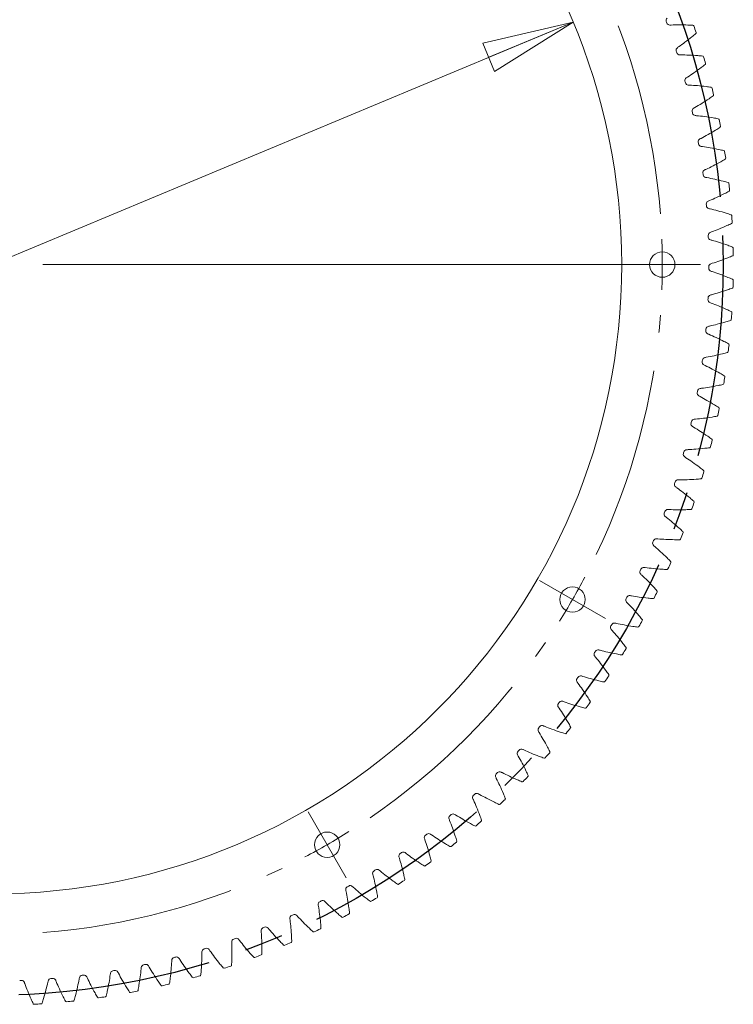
# Model space of a CAD drawing. Header units: millimetres. Extents: x 5 to 292, y 5 to 205.
# Tile 6 of 9: x 168 to 215, y 86 to 150. Entities that reach past the tile are written whole.
import ezdxf

# ---------------------------------------------------------------- set-up
doc = ezdxf.new("R2010")
doc.units = ezdxf.units.MM
doc.linetypes.add('CENTERX2', pattern=[20.32, 12.7, -2.54, 2.54, -2.54])
doc.styles.add('SLDTEXTSTYLE0', font='TXT', dxfattribs={"width": 0.75})
doc.dimstyles.new('SLDDIMSTYLE0', dxfattribs={"dimtxt": 3.5, "dimasz": 6, "dimexe": 0, "dimexo": 0.0625, "dimgap": 0.875, "dimtad": 1, "dimlfac": 1.5, "dimrnd": 1e-09, "dimzin": 12, "dimdsep": 46, "dimtxsty": 'SLDTEXTSTYLE0', "dimblk1": 'CLOSED', "dimblk2": 'CLOSED', "dimsah": 1, "dimcen": 0, "dimadec": 0, "dimazin": 3, "dimtol": 1, "dimtp": 0.05, "dimtm": 0.05, "dimtfac": 1, "dimtmove": 0, "dimatfit": 3, "dimldrblk": 'CLOSED', "dimfxl": 1, "dimfrac": 2, "dimtolj": 1, "dimarcsym": 0})

# ---------------------------------------------------------------- blocks, each defined once
blk = doc.blocks.new('_CLOSED')
at = {"color": 0, "linetype": 'ByBlock', "lineweight": -2}
for p, q in [((-1, 0.166667), (0, 0)), ((-1, 0.166667), (-1, -0.166667)), ((0, 0), (-1, -0.166667)), ((0, 0), (-1, 0))]:
    blk.add_line(p, q, dxfattribs=at)
blk = doc.blocks.new('_D')
at = {"color": 7, "linetype": 'Continuous', "lineweight": 0}
blk.add_line((128.481, 118.438), (204.761, 150.298), dxfattribs=at)
at = {"color": 7, "linetype": 'Continuous', "lineweight": 0, "xscale": 6, "yscale": 6}
for p, rotation in [((204.761, 150.298, -0.6), 22.6691363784), ((128.481, 118.438, -0.6), 202.6691363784)]:
    blk.add_blockref('_CLOSED', p, dxfattribs=dict(at, rotation=rotation))
at = {"color": 7, "linetype": 'Continuous', "lineweight": 0, "char_height": 3.5, "attachment_point": 1, "rotation": 22.66914, "style": 'SLDTEXTSTYLE0'}
for s, insert in [('±0,05', (144.399, 130.015, -0.6)), ('124', (133.405, 125.423, -0.6)), ('%%c', (128.554, 123.339, -0.6))]:
    blk.add_mtext(s, dxfattribs=dict(at, insert=insert))
blk = doc.blocks.new('SW_CENTERMARKSYMBOL_0')
at = {"color": 0, "linetype": 'Continuous', "lineweight": 0}
for p, q in [((-18.667, -38.105), (23.667, -38.105)), ((20.333, -38.105), (19.5, -38.105)), ((22, -38.105), (20.333, -38.105)), ((22, -38.105), (23.667, -38.105)), ((23.667, -38.105), (24.5, -38.105)), ((14.662, -59.272), (13.94, -58.855)), ((16.105, -60.105), (14.662, -59.272)), ((16.105, -60.105), (17.548, -60.938)), ((17.548, -60.938), (18.27, -61.355)), ((-0.833, -74.767), (-1.25, -74.045)), ((0, -76.21), (-0.833, -74.767)), ((0, -76.21), (0.833, -77.654)), ((0.833, -77.654), (1.25, -78.375))]:
    blk.add_line(p, q, dxfattribs=at)
at = {"color": 0, "linetype": 'CENTERX2', "lineweight": 0}
for start, end in [(4.34059, 25.65941), (334.34059, 355.65941), (304.34059, 325.65941), (274.34059, 295.65941)]:
    blk.add_arc((-22, -38.105), 44, start, end, dxfattribs=at)
at = {"color": 0, "linetype": 'Continuous', "lineweight": 0}
for start, end in [(0, 2.17029), (357.82971, 0), (330, 332.17029), (327.82971, 330), (300, 302.17029), (297.82971, 300)]:
    blk.add_arc((-22, -38.105), 44, start, end, dxfattribs=at)

msp = doc.modelspace()

# ---------------------------------------------------------------- linework, layer by layer
at = {"color": 7, "linetype": 'CENTERX2'}
msp.add_circle((166.6208, 134.3681), 48, dxfattribs=at)
at = {"color": 7, "linetype": 'Continuous', "lineweight": 15}
for centre, radius in [((166.6208, 134.3681), 41.3333), ((210.6208, 134.3681), 0.8333), ((204.7259, 112.3681), 0.8333), ((188.6208, 96.263), 0.8333)]:
    msp.add_circle(centre, radius, dxfattribs=at)
for centre, radius, start, end in [((211.0716, 150.4052), 0.2, 127.189071, 199.838558), ((166.6208, 134.3681), 47.0553, 19.703542, 19.838558), ((211.1093, 150.3004), 0.2, 199.703542, 272.353029), ((212.631, 150.0213), 0.0667, 18.788902, 86.928448), ((166.6208, 134.3681), 48.6667, 18.253197, 18.788902), ((212.7753, 149.5905), 0.0667, 310.113652, 18.253197), ((211.7288, 148.4511), 0.2, 124.689071, 197.338558), ((166.6208, 134.3681), 47.0553, 17.203542, 17.338558), ((211.7619, 148.3447), 0.2, 197.203542, 269.853029), ((213.2699, 147.9995), 0.0667, 16.288902, 84.428448), ((166.6208, 134.3681), 48.6667, 15.753197, 16.288902), ((213.3954, 147.5628), 0.0667, 307.613652, 15.753197), ((212.3002, 146.4701), 0.2, 122.189071, 194.838558), ((166.6208, 134.3681), 47.0553, 14.703542, 14.838558), ((212.3286, 146.3624), 0.2, 194.703542, 267.353029), ((213.8201, 145.9517), 0.0667, 13.788902, 81.928448), ((166.6208, 134.3681), 48.6667, 13.253197, 13.788902), ((213.9264, 145.5099), 0.0667, 305.113652, 13.253197), ((212.7846, 144.466), 0.2, 119.689071, 192.338558), ((166.6208, 134.3681), 47.0553, 12.203542, 12.338558), ((212.8083, 144.3572), 0.2, 192.203542, 264.853029), ((214.2805, 143.8819), 0.0667, 11.288902, 79.428448), ((166.6208, 134.3681), 48.6667, 10.753197, 11.288902), ((214.3674, 143.4359), 0.0667, 302.613652, 10.753197), ((213.1811, 142.4428), 0.2, 117.189071, 189.838558), ((166.6208, 134.3681), 47.0553, 9.703542, 9.838558), ((213.2, 142.333), 0.2, 189.703542, 262.353029), ((214.6501, 141.794), 0.0667, 8.788902, 76.928448), ((166.6208, 134.3681), 48.6667, 8.253197, 8.788902), ((214.7174, 141.3446), 0.0667, 300.113652, 8.253197), ((213.489, 140.4042), 0.2, 114.689071, 187.338558), ((166.6208, 134.3681), 47.0553, 7.203542, 7.338558), ((213.5031, 140.2937), 0.2, 187.203542, 259.853029), ((214.9283, 139.6919), 0.0667, 6.288902, 74.428448), ((166.6208, 134.3681), 48.6667, 5.753197, 6.288902), ((214.976, 139.24), 0.0667, 297.613652, 5.753197), ((213.7077, 138.3541), 0.2, 112.189071, 184.838558), ((166.6208, 134.3681), 47.0553, 4.703542, 4.838558), ((213.717, 138.2431), 0.2, 184.703542, 257.353029), ((215.1145, 137.5797), 0.0667, 3.788902, 71.928448), ((215.1425, 137.1261), 0.0667, 295.113652, 3.253197), ((166.6208, 134.3681), 48.6667, 3.253197, 3.788902), ((213.8367, 136.2964), 0.2, 109.689071, 182.338558), ((166.6208, 134.3681), 47.0553, 2.203542, 2.338558), ((213.8412, 136.1851), 0.2, 182.203542, 254.853029), ((215.2085, 135.4613), 0.0667, 1.288902, 69.428448), ((166.6208, 134.3681), 48.6667, 0.753197, 1.288902), ((215.2166, 135.007), 0.0667, 292.613652, 0.753197), ((166.6208, 134.3681), 47.0553, 359.703542, 359.838558), ((213.8755, 134.1236), 0.2, 179.703542, 252.353029), ((213.8759, 134.235), 0.2, 107.189071, 179.838558), ((215.2099, 133.3409), 0.0667, 358.788902, 66.928448), ((166.6208, 134.3681), 48.6667, 358.253197, 358.788902), ((215.1982, 132.8867), 0.0667, 290.113652, 358.253197), ((213.8198, 132.0627), 0.2, 177.203542, 249.853029), ((166.6208, 134.3681), 47.0553, 357.203542, 357.338558), ((213.8251, 132.1739), 0.2, 104.689071, 177.338558), ((215.0873, 130.7692), 0.0667, 287.613652, 355.753197), ((215.1189, 131.2225), 0.0667, 356.288902, 64.428448), ((166.6208, 134.3681), 48.6667, 355.753197, 356.288902), ((213.6743, 130.0061), 0.2, 174.703542, 247.353029), ((166.6208, 134.3681), 47.0553, 354.703542, 354.838558), ((213.6845, 130.1169), 0.2, 102.189071, 174.838558), ((166.6208, 134.3681), 48.6667, 353.253197, 353.788902), ((214.9355, 129.11), 0.0667, 353.788902, 61.928448), ((166.6208, 134.3681), 47.0553, 352.203542, 352.338558), ((213.4543, 128.0681), 0.2, 99.689071, 172.338558), ((214.8842, 128.6585), 0.0667, 285.113652, 353.253197), ((213.4393, 127.9578), 0.2, 172.203542, 244.853029), ((166.6208, 134.3681), 48.6667, 350.753197, 351.288902), ((214.6601, 127.0076), 0.0667, 351.288902, 59.428448), ((213.1349, 126.0312), 0.2, 97.189071, 169.838558), ((214.5892, 126.5587), 0.0667, 282.613652, 350.753197), ((213.1151, 125.9217), 0.2, 169.703542, 242.353029), ((166.6208, 134.3681), 47.0553, 349.703542, 349.838558), ((166.6208, 134.3681), 48.6667, 348.253197, 348.788902), ((214.2934, 124.9191), 0.0667, 348.788902, 56.928448), ((212.727, 124.0103), 0.2, 94.689071, 167.338558), ((214.2029, 124.4738), 0.0667, 280.113652, 348.253197), ((212.7024, 123.9016), 0.2, 167.203542, 239.853029), ((166.6208, 134.3681), 47.0553, 347.203542, 347.338558), ((213.8358, 122.8487), 0.0667, 346.288902, 54.428448), ((213.7261, 122.4077), 0.0667, 277.613652, 345.753197), ((166.6208, 134.3681), 48.6667, 345.753197, 346.288902), ((212.202, 121.9016), 0.2, 164.703542, 237.353029), ((166.6208, 134.3681), 47.0553, 344.703542, 344.838558), ((212.2313, 122.009), 0.2, 92.189071, 164.838558), ((213.1595, 120.3644), 0.0667, 275.113652, 343.253197), ((166.6208, 134.3681), 48.6667, 343.253197, 343.788902), ((213.2884, 120.8001), 0.0667, 343.788902, 51.928448), ((211.6149, 119.9252), 0.2, 162.203542, 234.853029), ((166.6208, 134.3681), 47.0553, 342.203542, 342.338558), ((211.6488, 120.0313), 0.2, 89.689071, 162.338558), ((166.6208, 134.3681), 48.6667, 340.753197, 341.288902), ((212.6522, 118.7774), 0.0667, 341.288902, 49.428448), ((210.942, 117.9763), 0.2, 159.703542, 232.353029), ((166.6208, 134.3681), 47.0553, 339.703542, 339.838558), ((210.9805, 118.0808), 0.2, 87.189071, 159.838558), ((212.5044, 118.3477), 0.0667, 272.613652, 340.753197), ((166.6208, 134.3681), 48.6667, 338.253197, 338.788902), ((211.9283, 116.7844), 0.0667, 338.788902, 46.928448), ((210.1849, 116.0587), 0.2, 157.203542, 229.853029), ((166.6208, 134.3681), 47.0553, 337.203542, 337.338558), ((210.2279, 116.1614), 0.2, 84.689071, 157.338558), ((211.7619, 116.3616), 0.0667, 270.113652, 338.253197), ((209.3922, 114.2766), 0.2, 82.189071, 154.838558), ((166.6208, 134.3681), 48.6667, 335.753197, 336.288902), ((211.1182, 114.8249), 0.0667, 336.288902, 44.428448), ((209.3447, 114.1758), 0.2, 154.703542, 227.353029), ((166.6208, 134.3681), 47.0553, 334.703542, 334.838558), ((210.9335, 114.4097), 0.0667, 267.613652, 335.753197), ((208.4751, 112.43), 0.2, 79.689071, 152.338558), ((166.6208, 134.3681), 48.6667, 333.253197, 333.788902), ((210.2234, 112.9025), 0.0667, 333.788902, 41.928448), ((208.4233, 112.3315), 0.2, 152.203542, 224.853029), ((166.6208, 134.3681), 47.0553, 332.203542, 332.338558), ((210.0208, 112.4958), 0.0667, 265.113652, 333.253197), ((207.4223, 110.529), 0.2, 149.703542, 222.353029), ((166.6208, 134.3681), 47.0553, 329.703542, 329.838558), ((207.4784, 110.6253), 0.2, 77.189071, 149.838558), ((166.6208, 134.3681), 48.6667, 330.753197, 331.288902), ((209.2456, 111.021), 0.0667, 331.288902, 39.428448), ((209.0254, 110.6235), 0.0667, 262.613652, 330.753197), ((206.3436, 108.772), 0.2, 147.203542, 219.853029), ((166.6208, 134.3681), 47.0553, 327.203542, 327.338558), ((206.4038, 108.8657), 0.2, 74.689071, 147.338558), ((207.9493, 108.7965), 0.0667, 260.113652, 328.253197), ((166.6208, 134.3681), 48.6667, 328.253197, 328.788902), ((208.1866, 109.184), 0.0667, 328.788902, 36.928448), ((207.0485, 107.3949), 0.0667, 326.288902, 34.428448), ((205.1893, 107.0637), 0.2, 144.703542, 217.353029), ((166.6208, 134.3681), 47.0553, 324.703542, 324.838558), ((205.2535, 107.1546), 0.2, 72.189071, 144.838558), ((206.7946, 107.0181), 0.0667, 257.613652, 325.753197), ((166.6208, 134.3681), 48.6667, 325.753197, 326.288902), ((203.9616, 105.4073), 0.2, 142.203542, 214.853029), ((166.6208, 134.3681), 47.0553, 322.203542, 322.338558), ((204.0297, 105.4954), 0.2, 69.689071, 142.338558), ((166.6208, 134.3681), 48.6667, 323.253197, 323.788902), ((205.8335, 105.6571), 0.0667, 323.788902, 31.928448), ((205.5633, 105.2917), 0.0667, 255.113652, 323.253197), ((202.6628, 103.8061), 0.2, 139.703542, 212.353029), ((166.6208, 134.3681), 47.0553, 319.703542, 319.838558), ((202.7347, 103.8911), 0.2, 67.189071, 139.838558), ((204.258, 103.6208), 0.0667, 252.613652, 320.753197), ((166.6208, 134.3681), 48.6667, 320.753197, 321.288902), ((204.5438, 103.974), 0.0667, 321.288902, 29.428448), ((201.2954, 102.2631), 0.2, 137.203542, 209.853029), ((166.6208, 134.3681), 47.0553, 317.203542, 317.338558), ((201.371, 102.3449), 0.2, 64.689071, 137.338558), ((166.6208, 134.3681), 48.6667, 318.253197, 318.788902), ((203.1819, 102.3488), 0.0667, 318.788902, 26.928448), ((202.881, 102.0083), 0.0667, 250.113652, 318.253197), ((199.862, 100.7811), 0.2, 134.703542, 207.353029), ((166.6208, 134.3681), 47.0553, 314.703542, 314.838558), ((199.9411, 100.8596), 0.2, 62.189071, 134.838558), ((201.4349, 100.4575), 0.0667, 247.613652, 315.753197), ((166.6208, 134.3681), 48.6667, 315.753197, 316.288902), ((201.7505, 100.7845), 0.0667, 316.288902, 24.428448), ((198.4477, 99.438), 0.2, 59.689071, 132.338558), ((198.3653, 99.3631), 0.2, 132.203542, 204.853029), ((166.6208, 134.3681), 47.0553, 312.203542, 312.338558), ((166.6208, 134.3681), 48.6667, 313.253197, 313.788902), ((200.2521, 99.2841), 0.0667, 313.788902, 21.928448), ((199.9226, 98.9712), 0.0667, 245.113652, 313.253197), ((196.8082, 98.0118), 0.2, 129.703542, 202.353029), ((166.6208, 134.3681), 47.0553, 309.703542, 309.838558), ((196.8938, 98.083), 0.2, 57.189071, 129.838558), ((166.6208, 134.3681), 48.6667, 310.753197, 311.288902), ((198.6898, 97.8505), 0.0667, 311.288902, 19.428448), ((198.3469, 97.5523), 0.0667, 242.613652, 310.753197), ((195.1936, 96.7296), 0.2, 127.203542, 199.853029), ((166.6208, 134.3681), 47.0553, 307.203542, 307.338558), ((195.2822, 96.7971), 0.2, 54.689071, 127.338558), ((166.6208, 134.3681), 48.6667, 308.253197, 308.788902), ((197.0664, 96.4864), 0.0667, 308.788902, 16.928448), ((166.6208, 134.3681), 47.0553, 304.703542, 304.838558), ((193.6161, 95.5826), 0.2, 52.189071, 124.838558), ((196.7109, 96.2034), 0.0667, 240.113652, 308.253197), ((193.5247, 95.5191), 0.2, 124.703542, 197.353029), ((166.6208, 134.3681), 48.6667, 305.753197, 306.288902), ((195.385, 95.1945), 0.0667, 306.288902, 14.428448), ((191.8045, 94.3826), 0.2, 122.203542, 194.853029), ((166.6208, 134.3681), 47.0553, 302.203542, 302.338558), ((191.8986, 94.442), 0.2, 49.689071, 122.338558), ((195.0175, 94.9272), 0.0667, 237.613652, 305.753197), ((166.6208, 134.3681), 48.6667, 303.253197, 303.788902), ((193.6489, 93.9771), 0.0667, 303.788902, 11.928448), ((190.0364, 93.3221), 0.2, 119.703542, 192.353029), ((166.6208, 134.3681), 47.0553, 299.703542, 299.838558), ((190.133, 93.3774), 0.2, 47.189071, 119.838558), ((193.2701, 93.7261), 0.0667, 235.113652, 303.253197), ((188.2237, 92.3398), 0.2, 117.203542, 189.853029), ((166.6208, 134.3681), 47.0553, 297.203542, 297.338558), ((188.3227, 92.3908), 0.2, 44.689071, 117.338558), ((191.4719, 92.6024), 0.0667, 232.613652, 300.753197), ((166.6208, 134.3681), 48.6667, 300.753197, 301.288902), ((191.8614, 92.8366), 0.0667, 301.288902, 9.428448), ((186.3699, 91.4375), 0.2, 114.703542, 187.353029), ((166.6208, 134.3681), 47.0553, 294.703542, 294.838558), ((186.471, 91.4842), 0.2, 42.189071, 114.838558), ((189.6265, 91.5581), 0.0667, 230.113652, 298.253197), ((166.6208, 134.3681), 48.6667, 298.253197, 298.788902), ((190.0257, 91.7751), 0.0667, 298.788902, 6.928448), ((184.4785, 90.6169), 0.2, 112.203542, 184.853029), ((166.6208, 134.3681), 47.0553, 292.203542, 292.338558), ((184.5815, 90.6591), 0.2, 39.689071, 112.338558), ((187.7373, 90.5954), 0.0667, 227.613652, 295.753197), ((166.6208, 134.3681), 48.6667, 295.753197, 296.288902), ((188.1456, 90.7947), 0.0667, 296.288902, 4.428448), ((182.5531, 89.8796), 0.2, 109.703542, 182.353029), ((166.6208, 134.3681), 47.0553, 289.703542, 289.838558), ((182.6579, 89.9173), 0.2, 37.189071, 109.838558), ((186.2245, 89.8973), 0.0667, 293.788902, 1.928448), ((180.5973, 89.227), 0.2, 107.203542, 179.853029), ((166.6208, 134.3681), 47.0553, 287.203542, 287.338558), ((180.7037, 89.2601), 0.2, 34.689071, 107.338558), ((185.8078, 89.716), 0.0667, 225.113652, 293.253197), ((166.6208, 134.3681), 48.6667, 293.253197, 293.788902), ((178.615, 88.6603), 0.2, 104.703542, 177.353029), ((166.6208, 134.3681), 47.0553, 284.703542, 284.838558), ((178.7227, 88.6887), 0.2, 32.189071, 104.838558), ((183.8419, 88.9215), 0.0667, 222.613652, 290.753197), ((166.6208, 134.3681), 48.6667, 290.753197, 291.288902), ((184.266, 89.0845), 0.0667, 291.288902, 359.428448), ((174.5857, 87.7889), 0.2, 99.703542, 172.353029), ((166.6208, 134.3681), 47.0553, 279.703542, 279.838558), ((174.6954, 87.8078), 0.2, 27.189071, 99.838558), ((176.6098, 88.1806), 0.2, 102.203542, 174.853029), ((166.6208, 134.3681), 47.0553, 282.203542, 282.338558), ((176.7187, 88.2043), 0.2, 29.689071, 102.338558), ((181.8431, 88.2136), 0.0667, 220.113652, 288.253197), ((166.6208, 134.3681), 48.6667, 288.253197, 288.788902), ((182.274, 88.358), 0.0667, 288.788902, 356.928448), ((166.6208, 134.3681), 47.0553, 272.203542, 272.338558), ((168.549, 87.1522), 0.2, 19.689071, 92.338558), ((170.4957, 87.272), 0.2, 94.703542, 167.353029), ((166.6208, 134.3681), 47.0553, 274.703542, 274.838558), ((170.6067, 87.2812), 0.2, 22.189071, 94.838558), ((172.5463, 87.4858), 0.2, 97.203542, 169.853029), ((166.6208, 134.3681), 47.0553, 277.203542, 277.338558), ((172.6568, 87.4999), 0.2, 24.689071, 97.338558), ((179.8154, 87.5936), 0.0667, 217.613652, 285.753197), ((166.6208, 134.3681), 48.6667, 285.753197, 286.288902), ((180.2521, 87.719), 0.0667, 286.288902, 354.428448), ((176.1345, 86.7084), 0.0667, 281.288902, 349.428448), ((177.7625, 87.0625), 0.0667, 215.113652, 283.253197), ((166.6208, 134.3681), 48.6667, 283.253197, 283.788902), ((178.2044, 87.1688), 0.0667, 283.788902, 351.928448), ((171.9445, 86.0606), 0.0667, 276.288902, 344.428448), ((173.5972, 86.2715), 0.0667, 210.113652, 278.253197), ((166.6208, 134.3681), 48.6667, 278.253197, 278.788902), ((174.0466, 86.3388), 0.0667, 278.788902, 346.928448), ((175.6885, 86.6216), 0.0667, 212.613652, 280.753197), ((166.6208, 134.3681), 48.6667, 280.753197, 281.288902), ((169.3787, 85.8465), 0.0667, 205.113652, 273.253197), ((166.6208, 134.3681), 48.6667, 273.253197, 273.788902), ((169.8323, 85.8744), 0.0667, 273.788902, 341.928448), ((171.4926, 86.0129), 0.0667, 207.613652, 275.753197), ((166.6208, 134.3681), 48.6667, 275.753197, 276.288902)]:
    msp.add_arc(centre, radius, start, end, dxfattribs=at)
for points, knots in [([(212.6345, 150.0879), (212.5241, 150.0938), (212.2214, 150.1073), (211.7443, 150.116), (211.3491, 150.1095), (211.1463, 150.1018), (211.1175, 150.1006)], [0.4387006, 0.4387006, 0.4387006, 0.4387006, 0.51016563, 0.63442461, 0.7468494, 0.76548942, 0.76548942, 0.76548942, 0.76548942]), ([(211.615, 148.6155), (211.6387, 148.6319), (211.8052, 148.7479), (212.1246, 148.9808), (212.5001, 149.2751), (212.7336, 149.4682), (212.8183, 149.5395)], [0.46065568, 0.46065568, 0.46065568, 0.46065568, 0.47929569, 0.59172049, 0.71597947, 0.78744449, 0.78744449, 0.78744449, 0.78744449]), ([(213.2764, 148.0659), (213.1663, 148.0766), (212.8645, 148.1033), (212.3883, 148.1328), (211.9931, 148.1435), (211.7902, 148.1446), (211.7614, 148.1447)], [0.4387006, 0.4387006, 0.4387006, 0.4387006, 0.51016563, 0.63442461, 0.7468494, 0.76548942, 0.76548942, 0.76548942, 0.76548942]), ([(212.1937, 146.6393), (212.2181, 146.6547), (212.3894, 146.7633), (212.7187, 146.982), (213.1067, 147.2597), (213.3484, 147.4424), (213.436, 147.51)], [0.46065568, 0.46065568, 0.46065568, 0.46065568, 0.47929569, 0.59172049, 0.71597947, 0.78744449, 0.78744449, 0.78744449, 0.78744449]), ([(213.8295, 146.0177), (213.72, 146.0333), (213.4196, 146.0731), (212.9451, 146.1233), (212.5508, 146.1513), (212.3482, 146.1613), (212.3194, 146.1626)], [0.4387006, 0.4387006, 0.4387006, 0.4387006, 0.51016563, 0.63442461, 0.7468494, 0.76548942, 0.76548942, 0.76548942, 0.76548942]), ([(212.6855, 144.6398), (212.7106, 144.6541), (212.8866, 144.7551), (213.2251, 144.9593), (213.6248, 145.2197), (213.8742, 145.3918), (213.9647, 145.4554)], [0.46065568, 0.46065568, 0.46065568, 0.46065568, 0.47929569, 0.59172049, 0.71597947, 0.78744449, 0.78744449, 0.78744449, 0.78744449]), ([(214.2927, 143.9474), (214.184, 143.9677), (213.8856, 144.0206), (213.4138, 144.0915), (213.0211, 144.1366), (212.8191, 144.1554), (212.7903, 144.158)], [0.4387006, 0.4387006, 0.4387006, 0.4387006, 0.51016563, 0.63442461, 0.7468494, 0.76548942, 0.76548942, 0.76548942, 0.76548942]), ([(213.0897, 142.6207), (213.1154, 142.6339), (213.2956, 142.7271), (213.6427, 142.9163), (214.0534, 143.1591), (214.3101, 143.3201), (214.4033, 143.3797)], [0.46065568, 0.46065568, 0.46065568, 0.46065568, 0.47929569, 0.59172049, 0.71597947, 0.78744449, 0.78744449, 0.78744449, 0.78744449]), ([(214.6652, 141.8589), (214.5574, 141.8839), (214.2617, 141.9497), (213.7934, 142.0412), (213.403, 142.1034), (213.202, 142.131), (213.1734, 142.1348)], [0.4387006, 0.4387006, 0.4387006, 0.4387006, 0.51016563, 0.63442461, 0.7468494, 0.76548942, 0.76548942, 0.76548942, 0.76548942]), ([(213.4055, 140.5859), (213.4317, 140.5979), (213.6158, 140.6833), (213.9708, 140.8571), (214.3917, 141.0818), (214.6552, 141.2314), (214.7509, 141.2869)], [0.46065568, 0.46065568, 0.46065568, 0.46065568, 0.47929569, 0.59172049, 0.71597947, 0.78744449, 0.78744449, 0.78744449, 0.78744449]), ([(214.9462, 139.7561), (214.8396, 139.7858), (214.547, 139.8645), (214.0832, 139.9762), (213.6959, 140.0554), (213.4963, 140.0918), (213.4679, 140.0968)], [0.4387006, 0.4387006, 0.4387006, 0.4387006, 0.51016563, 0.63442461, 0.7468494, 0.76548942, 0.76548942, 0.76548942, 0.76548942]), ([(213.6322, 138.5392), (213.6589, 138.5501), (213.8465, 138.6274), (214.2088, 138.7856), (214.6391, 138.9917), (214.9088, 139.1296), (215.0069, 139.1809)], [0.46065568, 0.46065568, 0.46065568, 0.46065568, 0.47929569, 0.59172049, 0.71597947, 0.78744449, 0.78744449, 0.78744449, 0.78744449]), ([(215.1352, 137.643), (215.0301, 137.6774), (214.7412, 137.7687), (214.2826, 137.9006), (213.8992, 137.9966), (213.7013, 138.0416), (213.6732, 138.0479)], [0.4387006, 0.4387006, 0.4387006, 0.4387006, 0.51016563, 0.63442461, 0.7468494, 0.76548942, 0.76548942, 0.76548942, 0.76548942]), ([(213.7694, 136.4847), (213.7965, 136.4944), (213.9874, 136.5633), (214.3562, 136.7056), (214.7951, 136.8927), (215.0706, 137.0188), (215.1707, 137.0658)], [0.46065568, 0.46065568, 0.46065568, 0.46065568, 0.47929569, 0.59172049, 0.71597947, 0.78744449, 0.78744449, 0.78744449, 0.78744449]), ([(215.2319, 135.5238), (215.1283, 135.5626), (214.8437, 135.6665), (214.3914, 135.8183), (214.0124, 135.9309), (213.8168, 135.9845), (213.7889, 135.992)], [0.4387006, 0.4387006, 0.4387006, 0.4387006, 0.51016563, 0.63442461, 0.7468494, 0.76548942, 0.76548942, 0.76548942, 0.76548942]), ([(213.8168, 134.4261), (213.8444, 134.4346), (214.038, 134.4952), (214.4127, 134.6212), (214.8593, 134.789), (215.1401, 134.9029), (215.2422, 134.9455)], [0.46065568, 0.46065568, 0.46065568, 0.46065568, 0.47929569, 0.59172049, 0.71597947, 0.78744449, 0.78744449, 0.78744449, 0.78744449]), ([(215.236, 133.4023), (215.1343, 133.4456), (214.8544, 133.5618), (214.4091, 133.7332), (214.0355, 133.8622), (213.8423, 133.9243), (213.8148, 133.9331)], [0.4387006, 0.4387006, 0.4387006, 0.4387006, 0.51016563, 0.63442461, 0.7468494, 0.76548942, 0.76548942, 0.76548942, 0.76548942]), ([(213.7744, 132.3673), (213.8023, 132.3747), (213.9984, 132.4267), (214.3782, 132.5363), (214.8318, 132.6845), (215.1172, 132.786), (215.2211, 132.8241)], [0.46065568, 0.46065568, 0.46065568, 0.46065568, 0.47929569, 0.59172049, 0.71597947, 0.78744449, 0.78744449, 0.78744449, 0.78744449]), ([(215.1476, 131.2826), (215.0478, 131.3304), (214.7733, 131.4586), (214.336, 131.6493), (213.9683, 131.7945), (213.778, 131.8649), (213.7509, 131.8749)], [0.4387006, 0.4387006, 0.4387006, 0.4387006, 0.51016563, 0.63442461, 0.7468494, 0.76548942, 0.76548942, 0.76548942, 0.76548942]), ([(213.6423, 130.3124), (213.6705, 130.3185), (213.8687, 130.362), (214.2529, 130.4549), (214.7124, 130.5831), (215.0021, 130.6722), (215.1075, 130.7056)], [0.46065568, 0.46065568, 0.46065568, 0.46065568, 0.47929569, 0.59172049, 0.71597947, 0.78744449, 0.78744449, 0.78744449, 0.78744449]), ([(214.9669, 129.1688), (214.8692, 129.2209), (214.6006, 129.361), (214.172, 129.5705), (213.811, 129.7317), (213.624, 129.8104), (213.5973, 129.8215)], [0.4387006, 0.4387006, 0.4387006, 0.4387006, 0.51016563, 0.63442461, 0.7468494, 0.76548942, 0.76548942, 0.76548942, 0.76548942]), ([(213.4206, 128.2652), (213.449, 128.2701), (213.6489, 128.3049), (214.0369, 128.3809), (214.5016, 128.489), (214.7948, 128.5653), (214.9016, 128.5942)], [0.46065568, 0.46065568, 0.46065568, 0.46065568, 0.47929569, 0.59172049, 0.71597947, 0.78744449, 0.78744449, 0.78744449, 0.78744449]), ([(214.6941, 127.065), (214.5988, 127.1212), (214.3365, 127.2729), (213.9174, 127.5009), (213.5638, 127.6777), (213.3804, 127.7644), (213.3543, 127.7767)], [0.4387006, 0.4387006, 0.4387006, 0.4387006, 0.51016563, 0.63442461, 0.7468494, 0.76548942, 0.76548942, 0.76548942, 0.76548942]), ([(213.1099, 126.2297), (213.1385, 126.2333), (213.3397, 126.2593), (213.7306, 126.3184), (214.1995, 126.4061), (214.4958, 126.4695), (214.6038, 126.4937)], [0.46065568, 0.46065568, 0.46065568, 0.46065568, 0.47929569, 0.59172049, 0.71597947, 0.78744449, 0.78744449, 0.78744449, 0.78744449]), ([(214.3297, 124.975), (214.237, 125.0354), (213.9816, 125.1984), (213.5729, 125.4444), (213.2273, 125.6364), (213.0479, 125.7311), (213.0223, 125.7445)], [0.4387006, 0.4387006, 0.4387006, 0.4387006, 0.51016563, 0.63442461, 0.7468494, 0.76548942, 0.76548942, 0.76548942, 0.76548942]), ([(212.7106, 124.2096), (212.7394, 124.212), (212.9415, 124.2292), (213.3346, 124.2711), (213.807, 124.3383), (214.1057, 124.3888), (214.2146, 124.4082)], [0.46065568, 0.46065568, 0.46065568, 0.46065568, 0.47929569, 0.59172049, 0.71597947, 0.78744449, 0.78744449, 0.78744449, 0.78744449]), ([(213.8746, 122.9029), (213.7846, 122.9672), (213.5366, 123.1412), (213.1389, 123.4049), (212.8021, 123.6118), (212.6269, 123.7142), (212.602, 123.7287)], [0.4387006, 0.4387006, 0.4387006, 0.4387006, 0.51016563, 0.63442461, 0.7468494, 0.76548942, 0.76548942, 0.76548942, 0.76548942]), ([(212.2236, 122.2089), (212.2525, 122.21), (212.4552, 122.2183), (212.8497, 122.2431), (213.3246, 122.2896), (213.6252, 122.327), (213.7349, 122.3416)], [0.46065568, 0.46065568, 0.46065568, 0.46065568, 0.47929569, 0.59172049, 0.71597947, 0.78744449, 0.78744449, 0.78744449, 0.78744449]), ([(213.3295, 120.8526), (213.2424, 120.9208), (213.0022, 121.1055), (212.6165, 121.3862), (212.2889, 121.6076), (212.1184, 121.7176), (212.0941, 121.7332)], [0.4387006, 0.4387006, 0.4387006, 0.4387006, 0.51016563, 0.63442461, 0.7468494, 0.76548942, 0.76548942, 0.76548942, 0.76548942]), ([(211.6498, 120.2313), (211.6787, 120.2311), (211.8816, 120.2306), (212.2768, 120.2382), (212.7532, 120.2639), (213.0553, 120.2881), (213.1655, 120.298)], [0.46065568, 0.46065568, 0.46065568, 0.46065568, 0.47929569, 0.59172049, 0.71597947, 0.78744449, 0.78744449, 0.78744449, 0.78744449]), ([(212.6955, 118.8281), (212.6115, 118.9), (212.3795, 119.095), (212.0064, 119.3923), (211.6889, 119.6277), (211.5233, 119.745), (211.4997, 119.7617)], [0.4387006, 0.4387006, 0.4387006, 0.4387006, 0.51016563, 0.63442461, 0.7468494, 0.76548942, 0.76548942, 0.76548942, 0.76548942]), ([(211.9738, 116.8331), (211.893, 116.9087), (211.6698, 117.1136), (211.31, 117.4269), (211.003, 117.6759), (210.8427, 117.8003), (210.8199, 117.818)], [0.4387006, 0.4387006, 0.4387006, 0.4387006, 0.51016563, 0.63442461, 0.7468494, 0.76548942, 0.76548942, 0.76548942, 0.76548942]), ([(210.9903, 118.2806), (211.0192, 118.2792), (211.2219, 118.2698), (211.617, 118.2601), (212.0941, 118.2651), (212.3969, 118.2761), (212.5074, 118.2811)], [0.46065568, 0.46065568, 0.46065568, 0.46065568, 0.47929569, 0.59172049, 0.71597947, 0.78744449, 0.78744449, 0.78744449, 0.78744449]), ([(211.1658, 114.8715), (211.0884, 114.9505), (210.8743, 115.165), (210.5285, 115.4937), (210.2326, 115.7559), (210.078, 115.8872), (210.0559, 115.9058)], [0.4387006, 0.4387006, 0.4387006, 0.4387006, 0.51016563, 0.63442461, 0.7468494, 0.76548942, 0.76548942, 0.76548942, 0.76548942]), ([(210.2464, 116.3605), (210.2751, 116.3578), (210.4772, 116.3397), (210.8716, 116.3128), (211.3484, 116.2969), (211.6514, 116.2947), (211.7621, 116.2949)], [0.46065568, 0.46065568, 0.46065568, 0.46065568, 0.47929569, 0.59172049, 0.71597947, 0.78744449, 0.78744449, 0.78744449, 0.78744449]), ([(210.273, 112.9471), (210.199, 113.0294), (209.9945, 113.2529), (209.6634, 113.5964), (209.3793, 113.8713), (209.2305, 114.0092), (209.2092, 114.0287)], [0.4387006, 0.4387006, 0.4387006, 0.4387006, 0.51016563, 0.63442461, 0.7468494, 0.76548942, 0.76548942, 0.76548942, 0.76548942]), ([(209.4194, 114.4747), (209.448, 114.4708), (209.6491, 114.4439), (210.0419, 114.3998), (210.5176, 114.3631), (210.8202, 114.3477), (210.9307, 114.3431)], [0.46065568, 0.46065568, 0.46065568, 0.46065568, 0.47929569, 0.59172049, 0.71597947, 0.78744449, 0.78744449, 0.78744449, 0.78744449]), ([(208.5109, 112.6268), (208.5393, 112.6216), (208.739, 112.586), (209.1296, 112.5248), (209.6032, 112.4674), (209.9049, 112.4388), (210.0151, 112.4294)], [0.46065568, 0.46065568, 0.46065568, 0.46065568, 0.47929569, 0.59172049, 0.71597947, 0.78744449, 0.78744449, 0.78744449, 0.78744449]), ([(209.297, 111.0634), (209.2268, 111.1488), (209.0322, 111.3811), (208.7164, 111.7387), (208.4445, 112.0257), (208.3019, 112.17), (208.2815, 112.1904)], [0.4387006, 0.4387006, 0.4387006, 0.4387006, 0.51016563, 0.63442461, 0.7468494, 0.76548942, 0.76548942, 0.76548942, 0.76548942]), ([(207.5227, 110.8203), (207.5508, 110.8139), (207.7488, 110.7695), (208.1363, 110.6913), (208.607, 110.6133), (208.9071, 110.5716), (209.0168, 110.5574)], [0.46065568, 0.46065568, 0.46065568, 0.46065568, 0.47929569, 0.59172049, 0.71597947, 0.78744449, 0.78744449, 0.78744449, 0.78744449]), ([(208.2399, 109.224), (208.1734, 109.3125), (207.9892, 109.553), (207.6892, 109.924), (207.4301, 110.2226), (207.2939, 110.373), (207.2745, 110.3943)], [0.4387006, 0.4387006, 0.4387006, 0.4387006, 0.51016563, 0.63442461, 0.7468494, 0.76548942, 0.76548942, 0.76548942, 0.76548942]), ([(206.4566, 109.0586), (206.4845, 109.051), (206.6803, 108.998), (207.064, 108.903), (207.5309, 108.8045), (207.8289, 108.7498), (207.9379, 108.7308)], [0.46065568, 0.46065568, 0.46065568, 0.46065568, 0.47929569, 0.59172049, 0.71597947, 0.78744449, 0.78744449, 0.78744449, 0.78744449]), ([(207.1035, 107.4326), (207.041, 107.5238), (206.8674, 107.7722), (206.5839, 108.1559), (206.3381, 108.4655), (206.2086, 108.6217), (206.1901, 108.6438)], [0.4387006, 0.4387006, 0.4387006, 0.4387006, 0.51016563, 0.63442461, 0.7468494, 0.76548942, 0.76548942, 0.76548942, 0.76548942]), ([(205.8901, 105.6924), (205.8316, 105.7863), (205.669, 106.0419), (205.4025, 106.4377), (205.1704, 106.7577), (205.0478, 106.9194), (205.0303, 106.9423)], [0.4387006, 0.4387006, 0.4387006, 0.4387006, 0.51016563, 0.63442461, 0.7468494, 0.76548942, 0.76548942, 0.76548942, 0.76548942]), ([(205.3147, 107.345), (205.3422, 107.3362), (205.5356, 107.2748), (205.9148, 107.1631), (206.3769, 107.0444), (206.6722, 106.9767), (206.7803, 106.953)], [0.46065568, 0.46065568, 0.46065568, 0.46065568, 0.47929569, 0.59172049, 0.71597947, 0.78744449, 0.78744449, 0.78744449, 0.78744449]), ([(204.0992, 105.683), (204.1262, 105.6729), (204.3167, 105.6031), (204.6907, 105.475), (205.1472, 105.3363), (205.4393, 105.2557), (205.5462, 105.2273)], [0.46065568, 0.46065568, 0.46065568, 0.46065568, 0.47929569, 0.59172049, 0.71597947, 0.78744449, 0.78744449, 0.78744449, 0.78744449]), ([(204.6019, 104.0068), (204.5475, 104.1031), (204.3962, 104.3656), (204.1473, 104.7726), (203.9294, 105.1025), (203.814, 105.2694), (203.7975, 105.293)], [0.4387006, 0.4387006, 0.4387006, 0.4387006, 0.51016563, 0.63442461, 0.7468494, 0.76548942, 0.76548942, 0.76548942, 0.76548942]), ([(203.2414, 102.3789), (203.1913, 102.4776), (203.0516, 102.7465), (202.8206, 103.1639), (202.6173, 103.503), (202.5093, 103.6747), (202.4939, 103.6991)], [0.4387006, 0.4387006, 0.4387006, 0.4387006, 0.51016563, 0.63442461, 0.7468494, 0.76548942, 0.76548942, 0.76548942, 0.76548942]), ([(202.8123, 104.0755), (202.8389, 104.0643), (203.0261, 103.9862), (203.3942, 103.8419), (203.8442, 103.6834), (204.1325, 103.5902), (204.238, 103.5571)], [0.46065568, 0.46065568, 0.46065568, 0.46065568, 0.47929569, 0.59172049, 0.71597947, 0.78744449, 0.78744449, 0.78744449, 0.78744449]), ([(201.4565, 102.5257), (201.4826, 102.5133), (201.6662, 102.4272), (202.0276, 102.267), (202.4703, 102.0889), (202.7543, 101.9833), (202.8583, 101.9456)], [0.46065568, 0.46065568, 0.46065568, 0.46065568, 0.47929569, 0.59172049, 0.71597947, 0.78744449, 0.78744449, 0.78744449, 0.78744449]), ([(201.8112, 100.812), (201.7654, 100.9128), (201.6376, 101.1875), (201.4251, 101.6146), (201.2368, 101.9622), (201.1363, 102.1385), (201.1219, 102.1635)], [0.4387006, 0.4387006, 0.4387006, 0.4387006, 0.51016563, 0.63442461, 0.7468494, 0.76548942, 0.76548942, 0.76548942, 0.76548942]), ([(200.0344, 101.0365), (200.0599, 101.023), (200.2396, 100.9289), (200.5937, 100.7531), (201.0282, 100.5559), (201.3073, 100.438), (201.4095, 100.3958)], [0.46065568, 0.46065568, 0.46065568, 0.46065568, 0.47929569, 0.59172049, 0.71597947, 0.78744449, 0.78744449, 0.78744449, 0.78744449]), ([(200.314, 99.309), (200.2727, 99.4116), (200.1569, 99.6916), (199.9632, 100.1276), (199.7903, 100.4831), (199.6976, 100.6636), (199.6844, 100.6892)], [0.4387006, 0.4387006, 0.4387006, 0.4387006, 0.51016563, 0.63442461, 0.7468494, 0.76548942, 0.76548942, 0.76548942, 0.76548942]), ([(198.5487, 99.6107), (198.5736, 99.5961), (198.749, 99.4943), (199.0951, 99.3032), (199.5205, 99.0873), (199.7942, 98.9573), (199.8946, 98.9107)], [0.46065568, 0.46065568, 0.46065568, 0.46065568, 0.47929569, 0.59172049, 0.71597947, 0.78744449, 0.78744449, 0.78744449, 0.78744449]), ([(198.7526, 97.8727), (198.7159, 97.977), (198.6125, 98.2618), (198.438, 98.7059), (198.2807, 99.0685), (198.196, 99.2529), (198.1838, 99.2791)], [0.4387006, 0.4387006, 0.4387006, 0.4387006, 0.51016563, 0.63442461, 0.7468494, 0.76548942, 0.76548942, 0.76548942, 0.76548942]), ([(197.1302, 96.5058), (197.0979, 96.6117), (197.0071, 96.9007), (196.8521, 97.352), (196.7108, 97.7211), (196.6342, 97.909), (196.6232, 97.9357)], [0.4387006, 0.4387006, 0.4387006, 0.4387006, 0.51016563, 0.63442461, 0.7468494, 0.76548942, 0.76548942, 0.76548942, 0.76548942]), ([(197.0022, 98.2511), (197.0264, 98.2355), (197.1973, 98.1261), (197.5347, 97.9201), (197.9503, 97.6858), (198.2181, 97.544), (198.3163, 97.4931)], [0.46065568, 0.46065568, 0.46065568, 0.46065568, 0.47929569, 0.59172049, 0.71597947, 0.78744449, 0.78744449, 0.78744449, 0.78744449]), ([(195.4496, 95.2111), (195.422, 95.3182), (195.3438, 95.6109), (195.2087, 96.0685), (195.0836, 96.4435), (195.0153, 96.6346), (195.0055, 96.6617)], [0.4387006, 0.4387006, 0.4387006, 0.4387006, 0.51016563, 0.63442461, 0.7468494, 0.76548942, 0.76548942, 0.76548942, 0.76548942]), ([(195.3978, 96.9603), (195.4214, 96.9436), (195.5873, 96.8268), (195.9154, 96.6063), (196.3204, 96.3541), (196.5817, 96.2007), (196.6776, 96.1456)], [0.46065568, 0.46065568, 0.46065568, 0.46065568, 0.47929569, 0.59172049, 0.71597947, 0.78744449, 0.78744449, 0.78744449, 0.78744449]), ([(193.7387, 95.7406), (193.7615, 95.7229), (193.9222, 95.5991), (194.2404, 95.3644), (194.634, 95.0948), (194.8884, 94.9302), (194.9818, 94.8709)], [0.46065568, 0.46065568, 0.46065568, 0.46065568, 0.47929569, 0.59172049, 0.71597947, 0.78744449, 0.78744449, 0.78744449, 0.78744449]), ([(193.7141, 93.9908), (193.6913, 94.0991), (193.6259, 94.395), (193.5109, 94.858), (193.4023, 95.2381), (193.3424, 95.4319), (193.3338, 95.4595)], [0.4387006, 0.4387006, 0.4387006, 0.4387006, 0.51016563, 0.63442461, 0.7468494, 0.76548942, 0.76548942, 0.76548942, 0.76548942]), ([(192.028, 94.5945), (192.05, 94.5759), (192.2052, 94.4451), (192.5128, 94.1968), (192.8943, 93.9103), (193.1412, 93.7347), (193.232, 93.6714)], [0.46065568, 0.46065568, 0.46065568, 0.46065568, 0.47929569, 0.59172049, 0.71597947, 0.78744449, 0.78744449, 0.78744449, 0.78744449]), ([(191.9271, 92.8475), (191.909, 92.9566), (191.8566, 93.2551), (191.7619, 93.7227), (191.67, 94.1071), (191.6186, 94.3034), (191.6112, 94.3313)], [0.4387006, 0.4387006, 0.4387006, 0.4387006, 0.51016563, 0.63442461, 0.7468494, 0.76548942, 0.76548942, 0.76548942, 0.76548942]), ([(190.0919, 91.7831), (190.0786, 91.893), (190.0393, 92.1934), (189.965, 92.6647), (189.89, 93.0528), (189.8472, 93.2511), (189.841, 93.2793)], [0.4387006, 0.4387006, 0.4387006, 0.4387006, 0.51016563, 0.63442461, 0.7468494, 0.76548942, 0.76548942, 0.76548942, 0.76548942]), ([(190.2689, 93.5241), (190.2901, 93.5045), (190.4394, 93.3671), (190.7359, 93.1057), (191.1045, 92.8028), (191.3436, 92.6166), (191.4315, 92.5494)], [0.46065568, 0.46065568, 0.46065568, 0.46065568, 0.47929569, 0.59172049, 0.71597947, 0.78744449, 0.78744449, 0.78744449, 0.78744449]), ([(188.4648, 92.5315), (188.4851, 92.511), (188.6283, 92.3672), (188.9131, 92.093), (189.2681, 91.7744), (189.4989, 91.5779), (189.5837, 91.507)], [0.46065568, 0.46065568, 0.46065568, 0.46065568, 0.47929569, 0.59172049, 0.71597947, 0.78744449, 0.78744449, 0.78744449, 0.78744449]), ([(188.2121, 90.7999), (188.2035, 90.9102), (188.1774, 91.212), (188.1237, 91.6861), (188.0657, 92.0771), (188.0316, 92.2772), (188.0266, 92.3056)], [0.4387006, 0.4387006, 0.4387006, 0.4387006, 0.51016563, 0.63442461, 0.7468494, 0.76548942, 0.76548942, 0.76548942, 0.76548942]), ([(186.2911, 89.8996), (186.2874, 90.0101), (186.2744, 90.3128), (186.2415, 90.7888), (186.2005, 91.182), (186.1752, 91.3833), (186.1715, 91.4119)], [0.4387006, 0.4387006, 0.4387006, 0.4387006, 0.51016563, 0.63442461, 0.7468494, 0.76548942, 0.76548942, 0.76548942, 0.76548942]), ([(186.6192, 91.6185), (186.6385, 91.5971), (186.7753, 91.4472), (187.0479, 91.1609), (187.3887, 90.827), (187.6106, 90.6207), (187.6923, 90.5461)], [0.46065568, 0.46065568, 0.46065568, 0.46065568, 0.47929569, 0.59172049, 0.71597947, 0.78744449, 0.78744449, 0.78744449, 0.78744449]), ([(184.3327, 89.0839), (184.3338, 89.1945), (184.334, 89.4975), (184.3219, 89.9744), (184.2982, 90.369), (184.2816, 90.5713), (184.2792, 90.6)], [0.4387006, 0.4387006, 0.4387006, 0.4387006, 0.51016563, 0.63442461, 0.7468494, 0.76548942, 0.76548942, 0.76548942, 0.76548942]), ([(184.7354, 90.7869), (184.7538, 90.7646), (184.8839, 90.6089), (185.1437, 90.311), (185.4697, 89.9626), (185.6824, 89.7468), (185.7608, 89.6687)], [0.46065568, 0.46065568, 0.46065568, 0.46065568, 0.47929569, 0.59172049, 0.71597947, 0.78744449, 0.78744449, 0.78744449, 0.78744449]), ([(182.8172, 90.0382), (182.8346, 90.0152), (182.9578, 89.8539), (183.2044, 89.545), (183.5148, 89.1827), (183.7179, 88.9578), (183.7928, 88.8764)], [0.46065568, 0.46065568, 0.46065568, 0.46065568, 0.47929569, 0.59172049, 0.71597947, 0.78744449, 0.78744449, 0.78744449, 0.78744449]), ([(180.8681, 89.3739), (180.8846, 89.3502), (181.0005, 89.1837), (181.2334, 88.8643), (181.5277, 88.4888), (181.7208, 88.2553), (181.7921, 88.1707)], [0.46065568, 0.46065568, 0.46065568, 0.46065568, 0.47929569, 0.59172049, 0.71597947, 0.78744449, 0.78744449, 0.78744449, 0.78744449]), ([(182.3405, 88.3544), (182.3465, 88.4649), (182.3599, 88.7676), (182.3687, 89.2446), (182.3621, 89.6398), (182.3544, 89.8426), (182.3532, 89.8714)], [0.4387006, 0.4387006, 0.4387006, 0.4387006, 0.51016563, 0.63442461, 0.7468494, 0.76548942, 0.76548942, 0.76548942, 0.76548942]), ([(178.2704, 87.1594), (178.2859, 87.2689), (178.3257, 87.5693), (178.376, 88.0438), (178.4039, 88.4381), (178.4139, 88.6407), (178.4152, 88.6696)], [0.4387006, 0.4387006, 0.4387006, 0.4387006, 0.51016563, 0.63442461, 0.7468494, 0.76548942, 0.76548942, 0.76548942, 0.76548942]), ([(178.8919, 88.7953), (178.9073, 88.7708), (179.0159, 88.5995), (179.2347, 88.2702), (179.5123, 87.8822), (179.6951, 87.6405), (179.7626, 87.5529)], [0.46065568, 0.46065568, 0.46065568, 0.46065568, 0.47929569, 0.59172049, 0.71597947, 0.78744449, 0.78744449, 0.78744449, 0.78744449]), ([(180.3185, 87.7125), (180.3292, 87.8226), (180.3559, 88.1244), (180.3854, 88.6006), (180.3961, 88.9958), (180.3973, 89.1987), (180.3973, 89.2275)], [0.4387006, 0.4387006, 0.4387006, 0.4387006, 0.51016563, 0.63442461, 0.7468494, 0.76548942, 0.76548942, 0.76548942, 0.76548942]), ([(176.2001, 86.6962), (176.2204, 86.805), (176.2732, 87.1033), (176.3441, 87.5751), (176.3892, 87.9678), (176.4081, 88.1699), (176.4107, 88.1986)], [0.4387006, 0.4387006, 0.4387006, 0.4387006, 0.51016563, 0.63442461, 0.7468494, 0.76548942, 0.76548942, 0.76548942, 0.76548942]), ([(176.8924, 88.3034), (176.9067, 88.2783), (177.0077, 88.1024), (177.2119, 87.7638), (177.4724, 87.3641), (177.6444, 87.1147), (177.708, 87.0242)], [0.46065568, 0.46065568, 0.46065568, 0.46065568, 0.47929569, 0.59172049, 0.71597947, 0.78744449, 0.78744449, 0.78744449, 0.78744449]), ([(169.8957, 85.8537), (169.93, 85.9589), (170.0213, 86.2478), (170.1532, 86.7063), (170.2492, 87.0898), (170.2942, 87.2876), (170.3006, 87.3157)], [0.4387006, 0.4387006, 0.4387006, 0.4387006, 0.51016563, 0.63442461, 0.7468494, 0.76548942, 0.76548942, 0.76548942, 0.76548942]), ([(170.7919, 87.3567), (170.8028, 87.33), (170.88, 87.1424), (171.0382, 86.7801), (171.2443, 86.3498), (171.3823, 86.0801), (171.4335, 85.982)], [0.46065568, 0.46065568, 0.46065568, 0.46065568, 0.47929569, 0.59172049, 0.71597947, 0.78744449, 0.78744449, 0.78744449, 0.78744449]), ([(172.0087, 86.0427), (172.0384, 86.1493), (172.1171, 86.4419), (172.2288, 86.9057), (172.308, 87.293), (172.3444, 87.4926), (172.3495, 87.521)], [0.4387006, 0.4387006, 0.4387006, 0.4387006, 0.51016563, 0.63442461, 0.7468494, 0.76548942, 0.76548942, 0.76548942, 0.76548942]), ([(172.8385, 87.5834), (172.8506, 87.5572), (172.9359, 87.3731), (173.1098, 87.0181), (173.3344, 86.5972), (173.484, 86.3337), (173.5395, 86.238)], [0.46065568, 0.46065568, 0.46065568, 0.46065568, 0.47929569, 0.59172049, 0.71597947, 0.78744449, 0.78744449, 0.78744449, 0.78744449]), ([(174.1115, 86.3237), (174.1365, 86.4315), (174.2024, 86.7273), (174.2938, 87.1955), (174.356, 87.5859), (174.3836, 87.7869), (174.3874, 87.8155)], [0.4387006, 0.4387006, 0.4387006, 0.4387006, 0.51016563, 0.63442461, 0.7468494, 0.76548942, 0.76548942, 0.76548942, 0.76548942]), ([(174.8733, 87.8992), (174.8865, 87.8735), (174.9798, 87.6933), (175.169, 87.3462), (175.4118, 86.9355), (175.5727, 86.6788), (175.6323, 86.5856)], [0.46065568, 0.46065568, 0.46065568, 0.46065568, 0.47929569, 0.59172049, 0.71597947, 0.78744449, 0.78744449, 0.78744449, 0.78744449]), ([(168.7373, 87.2196), (168.747, 87.1924), (168.816, 87.0016), (168.9582, 86.6327), (169.1454, 86.1939), (169.2714, 85.9183), (169.3184, 85.8182)], [0.46065568, 0.46065568, 0.46065568, 0.46065568, 0.47929569, 0.59172049, 0.71597947, 0.78744449, 0.78744449, 0.78744449, 0.78744449])]:
    msp.add_open_spline(points, degree=3, knots=knots, dxfattribs=at)

# ---------------------------------------------------------------- block references
at = {"color": 7, "linetype": 'Continuous', "lineweight": 0}
msp.add_blockref('SW_CENTERMARKSYMBOL_0', (188.6208, 172.4733), dxfattribs=at)

# ---------------------------------------------------------------- dimensions: what is measured, and where the dimension line sits
dim = msp.add_diameter_dim_2p(p1=(128.4806, 118.4379), p2=(204.7609, 150.2984), dimstyle='SLDDIMSTYLE0', dxfattribs=at)
dim.commit()
dim.dimension.update_dxf_attribs({"geometry": '_D', "text_midpoint": (143.425, 124.6798), "dimtype": 163})

doc.saveas('drawing.dxf')
